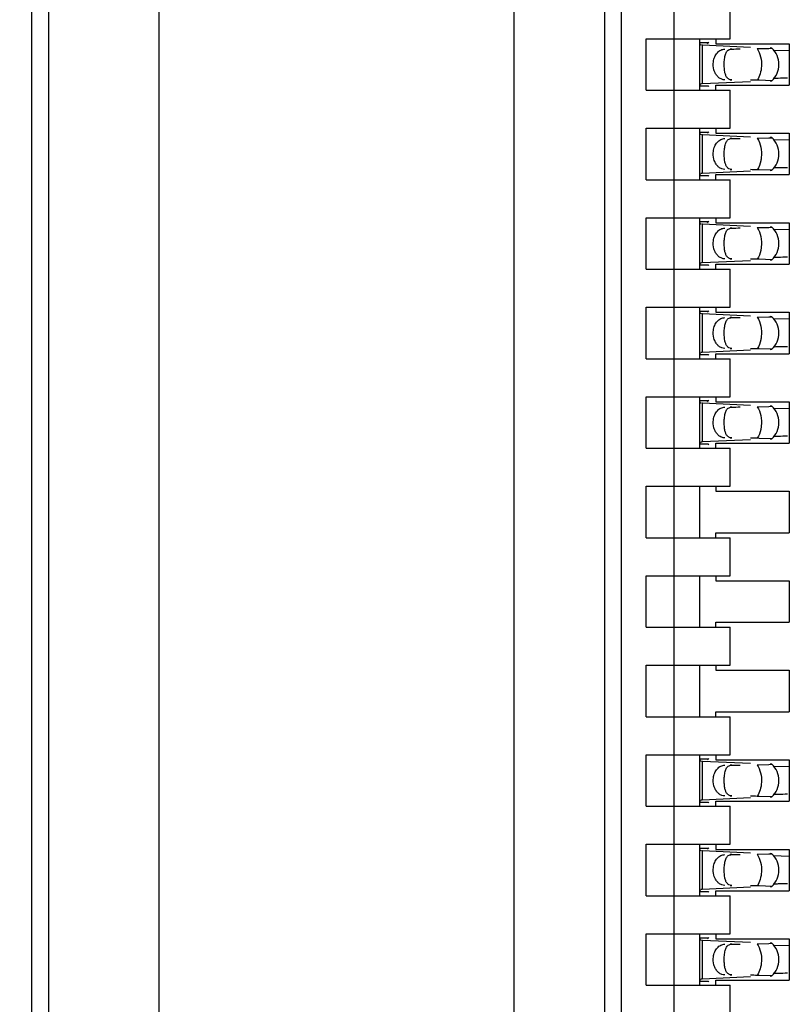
# Model space of a CAD drawing. Header units: inches. Extents: x 0 to 22, y 0 to 17.
# Tile 21 of 52: x 4.281 to 4.552, y 8.662 to 9.009. Entities that reach past the tile are written whole.
import ezdxf

# ---------------------------------------------------------------- set-up
doc = ezdxf.new("R2010")
doc.units = ezdxf.units.IN
doc.header["$LTSCALE"] = 1.21
doc.header["$MEASUREMENT"] = 0
doc.layers.get('0').update_dxf_attribs({"linetype": 'CONTINUOUS'})
doc.layers.add('DIMENSIONS', color=7, linetype='CONTINUOUS')
doc.styles.get("Standard").update_dxf_attribs({"font": 'txt', "width": 0.8})
doc.dimstyles.new('DIMSTYLE_1', dxfattribs={"dimtxt": 0.125, "dimasz": 0.18, "dimexe": 0.18, "dimexo": 0.0625, "dimgap": 0.09, "dimtad": 0, "dimtih": 1, "dimtoh": 1, "dimdec": 3, "dimzin": 4, "dimdsep": 46, "dimtxsty": 'STANDARD', "dimblk": '_FILLED', "dimblk1": '_FILLED', "dimblk2": '_FILLED', "dimcen": 0.09, "dimadec": 0, "dimazin": 0, "dimtp": 0.01, "dimtm": 0.01, "dimtfac": 1, "dimtdec": 3, "dimtofl": 0, "dimtmove": 0, "dimatfit": 3, "dimldrblk": '_FILLED', "dimfxl": 1, "dimtolj": 1, "dimtzin": 4, "dimarcsym": 0})

# ---------------------------------------------------------------- blocks, each defined once
blk = doc.blocks.new('*D4')
at = {"layer": 'DIMENSIONS', "color": 2, "linetype": 'CONTINUOUS'}
blk.add_line((4.453634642, 7.0576741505), (3.554734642, 7.0576741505), dxfattribs=at)
at = {"layer": 'DIMENSIONS', "color": 2, "linetype": 'CONTINUOUS', "insert": (3.492234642, 7.1201741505), "char_height": 0.125, "width": 1.525, "attachment_point": 3, "line_spacing_factor": 0.9}
blk.add_mtext('-4.822{\\Ftxt.shx;\\W1.000000;\\H0.125000; }[122.48]', dxfattribs=at)
blk = doc.blocks.new('_FILLED')
at = {"color": 0, "linetype": 'BYBLOCK'}
blk.add_solid([(0, 0), (-1, 0.1736111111), (-1, -0.1736111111)], dxfattribs=at)
blk = doc.blocks.new('*D5')
at = {"layer": 'DIMENSIONS', "color": 2, "linetype": 'CONTINUOUS'}
for p, q in [((4.0577810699, 6.9362306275), (3.9375, 6.75)), ((4.441734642, 6.9362306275), (4.0577810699, 6.9362306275)), ((3.9375, 6.75), (3.554734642, 6.75))]:
    blk.add_line(p, q, dxfattribs=at)
at = {"layer": 'DIMENSIONS', "color": 2, "linetype": 'CONTINUOUS', "insert": (3.492234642, 6.8125), "char_height": 0.125, "width": 1.525, "attachment_point": 3, "line_spacing_factor": 0.9}
blk.add_mtext('-4.943{\\Ftxt.shx;\\W1.000000;\\H0.125000; }[125.56]', dxfattribs=at)

msp = doc.modelspace()

# ---------------------------------------------------------------- linework, layer by layer
at = {"color": 7, "linetype": 'CONTINUOUS'}
for p, q in [((4.3300220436, 7.8665553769), (4.3300220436, 11.070792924)), ((4.4550220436, 7.8665953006), (4.4550220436, 11.0707530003)), ((4.2911810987, 8.1738788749), (4.2911810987, 11.0085245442)), ((4.4869732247, 8.1738788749), (4.4869732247, 11.0085245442)), ((4.2852755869, 8.2919891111), (4.2852755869, 10.890414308)), ((4.4928787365, 8.2919891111), (4.4928787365, 10.8293906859)), ((4.5113826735, 8.3562762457), (4.5113826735, 10.8261271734)), ((4.5310677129, 9.0018316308), (4.5310677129, 9.0152174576)), ((4.5015401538, 9.0018316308), (4.5310677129, 9.0018316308)), ((4.5015401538, 8.9837213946), (4.5015401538, 9.0018316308)), ((4.5204377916, 8.9837213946), (4.5204377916, 9.0018316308)), ((4.5261070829, 9.0018316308), (4.5261070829, 9.0000599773)), ((4.523383, 9.0003382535), (4.5204377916, 9.0003382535)), ((4.5204377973, 9.0003296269), (4.5204387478, 9.0004004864)), ((4.5204526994, 9.0000925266), (4.5204377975, 9.0003283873)), ((4.5214046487, 8.999517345), (4.5209895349, 8.9995399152)), ((4.538287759, 8.9987347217), (4.521404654, 8.9995191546)), ((4.5231670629, 9.0000853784), (4.523383, 9.0003382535)), ((4.5261070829, 9.0000599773), (4.5519338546, 9.0000599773)), ((4.540623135, 8.9983415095), (4.5447165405, 8.9984335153)), ((4.5447165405, 8.9984335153), (4.545776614, 8.9985017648)), ((4.5457883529, 8.9985128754), (4.5451576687, 8.9985661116)), ((4.551923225, 8.9975899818), (4.5462588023, 8.9977303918)), ((4.5519338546, 9.0000599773), (4.5519338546, 8.9854930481)), ((4.5413699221, 8.9871990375), (4.540623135, 8.9872115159)), ((4.5457883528, 8.9870401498), (4.5413699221, 8.9871990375)), ((4.5015401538, 8.9837213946), (4.5310677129, 8.9837213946)), ((4.5204377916, 8.9852147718), (4.523383, 8.9852147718)), ((4.5204377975, 8.9852246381), (4.5206828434, 8.985932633)), ((4.5204387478, 8.985152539), (4.5204377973, 8.9852233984)), ((4.5208249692, 8.9860018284), (4.521182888, 8.9860243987)), ((4.521404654, 8.9860338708), (4.538287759, 8.9868183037)), ((4.5261070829, 8.9854930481), (4.5519338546, 8.9854930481)), ((4.5261070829, 8.9837213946), (4.5261070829, 8.9854930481)), ((4.5310677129, 8.9703355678), (4.5310677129, 8.9837213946)), ((4.5451576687, 8.9869869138), (4.5457883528, 8.9870401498)), ((4.5015401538, 8.9703355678), (4.5310677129, 8.9703355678)), ((4.5015401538, 8.9522253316), (4.5015401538, 8.9703355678)), ((4.5204377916, 8.9522253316), (4.5204377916, 8.9703355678)), ((4.5261070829, 8.9703355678), (4.5261070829, 8.9685639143)), ((4.523383, 8.9688421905), (4.5204377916, 8.9688421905)), ((4.5204377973, 8.968833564), (4.5204387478, 8.9689044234)), ((4.5204526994, 8.9685964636), (4.5204377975, 8.9688323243)), ((4.5214046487, 8.968021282), (4.5209895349, 8.9680438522)), ((4.5382877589, 8.9672386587), (4.521404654, 8.9680230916)), ((4.5231670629, 8.9685893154), (4.523383, 8.9688421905)), ((4.5261070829, 8.9685639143), (4.5519338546, 8.9685639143)), ((4.540623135, 8.9668454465), (4.5447165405, 8.9669374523)), ((4.5447165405, 8.9669374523), (4.545776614, 8.9670057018)), ((4.5457883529, 8.9670168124), (4.5451576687, 8.9670700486)), ((4.5519338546, 8.9685639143), (4.5519338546, 8.9539969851)), ((4.551923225, 8.9660939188), (4.5462588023, 8.9662343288)), ((4.5204377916, 8.9537187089), (4.523383, 8.9537187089)), ((4.5204377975, 8.9537285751), (4.5206828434, 8.95443657)), ((4.5204387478, 8.953656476), (4.5204377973, 8.9537273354)), ((4.5208249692, 8.9545057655), (4.521182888, 8.9545283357)), ((4.521404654, 8.9545378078), (4.5382877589, 8.9553222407)), ((4.5261070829, 8.9539969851), (4.5519338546, 8.9539969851)), ((4.5261070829, 8.9522253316), (4.5261070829, 8.9539969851)), ((4.5413699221, 8.9557029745), (4.540623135, 8.9557154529)), ((4.5457883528, 8.9555440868), (4.5413699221, 8.9557029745)), ((4.5451576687, 8.9554908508), (4.5457883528, 8.9555440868)), ((4.5015401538, 8.9522253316), (4.5310677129, 8.9522253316)), ((4.5310677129, 8.9388395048), (4.5310677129, 8.9522253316)), ((4.5015401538, 8.9388395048), (4.5310677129, 8.9388395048)), ((4.5015401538, 8.9207292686), (4.5015401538, 8.9388395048)), ((4.5204377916, 8.9207292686), (4.5204377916, 8.9388395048)), ((4.5261070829, 8.9388395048), (4.5261070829, 8.9370678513)), ((4.523383, 8.9373461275), (4.5204377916, 8.9373461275)), ((4.5204377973, 8.937337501), (4.5204387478, 8.9374083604)), ((4.5204526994, 8.9371004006), (4.5204377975, 8.9373362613)), ((4.5214046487, 8.936525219), (4.5209895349, 8.9365477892)), ((4.5382877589, 8.9357425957), (4.521404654, 8.9365270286)), ((4.5231670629, 8.9370932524), (4.523383, 8.9373461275)), ((4.5261070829, 8.9370678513), (4.5519338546, 8.9370678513)), ((4.540623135, 8.9353493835), (4.5447165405, 8.9354413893)), ((4.5447165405, 8.9354413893), (4.545776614, 8.9355096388)), ((4.5457883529, 8.9355207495), (4.5451576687, 8.9355739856)), ((4.5519338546, 8.9370678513), (4.5519338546, 8.9225009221)), ((4.551923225, 8.9345978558), (4.5462588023, 8.9347382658)), ((4.5204377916, 8.9222226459), (4.523383, 8.9222226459)), ((4.5204377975, 8.9222325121), (4.5206828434, 8.922940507)), ((4.5204387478, 8.922160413), (4.5204377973, 8.9222312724)), ((4.5208249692, 8.9230097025), (4.521182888, 8.9230322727)), ((4.521404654, 8.9230417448), (4.5382877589, 8.9238261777)), ((4.5261070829, 8.9225009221), (4.5519338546, 8.9225009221)), ((4.5261070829, 8.9207292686), (4.5261070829, 8.9225009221)), ((4.5413699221, 8.9242069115), (4.540623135, 8.9242193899)), ((4.5457883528, 8.9240480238), (4.5413699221, 8.9242069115)), ((4.5451576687, 8.9239947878), (4.5457883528, 8.9240480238)), ((4.5015401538, 8.9207292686), (4.5310677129, 8.9207292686)), ((4.5310677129, 8.9073434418), (4.5310677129, 8.9207292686)), ((4.5015401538, 8.9073434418), (4.5310677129, 8.9073434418)), ((4.5015401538, 8.8892332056), (4.5015401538, 8.9073434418)), ((4.5204377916, 8.8892332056), (4.5204377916, 8.9073434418)), ((4.523383, 8.9058500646), (4.5204377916, 8.9058500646)), ((4.5204377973, 8.905841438), (4.5204387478, 8.9059122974)), ((4.5204526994, 8.9056043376), (4.5204377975, 8.9058401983)), ((4.5214046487, 8.905029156), (4.5209895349, 8.9050517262)), ((4.5382877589, 8.9042465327), (4.521404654, 8.9050309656)), ((4.5231670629, 8.9055971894), (4.523383, 8.9058500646)), ((4.5261070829, 8.9073434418), (4.5261070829, 8.9055717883)), ((4.5261070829, 8.9055717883), (4.5519338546, 8.9055717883)), ((4.540623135, 8.9038533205), (4.5447165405, 8.9039453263)), ((4.5447165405, 8.9039453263), (4.545776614, 8.9040135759)), ((4.5457883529, 8.9040246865), (4.5451576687, 8.9040779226)), ((4.5519338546, 8.9055717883), (4.5519338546, 8.8910048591)), ((4.551923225, 8.9031017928), (4.5462588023, 8.9032422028)), ((4.5204377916, 8.8907265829), (4.523383, 8.8907265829)), ((4.5204377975, 8.8907364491), (4.5206828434, 8.891444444)), ((4.5204387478, 8.89066435), (4.5204377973, 8.8907352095)), ((4.5208249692, 8.8915136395), (4.521182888, 8.8915362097)), ((4.521404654, 8.8915456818), (4.5382877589, 8.8923301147)), ((4.5261070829, 8.8910048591), (4.5519338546, 8.8910048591)), ((4.5261070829, 8.8892332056), (4.5261070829, 8.8910048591)), ((4.5413699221, 8.8927108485), (4.540623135, 8.8927233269)), ((4.5457883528, 8.8925519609), (4.5413699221, 8.8927108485)), ((4.5451576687, 8.8924987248), (4.5457883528, 8.8925519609)), ((4.5015401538, 8.8892332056), (4.5310677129, 8.8892332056)), ((4.5310677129, 8.8758473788), (4.5310677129, 8.8892332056)), ((4.5015401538, 8.8758473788), (4.5310677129, 8.8758473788)), ((4.5015401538, 8.8577371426), (4.5015401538, 8.8758473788)), ((4.5204377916, 8.8577371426), (4.5204377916, 8.8758473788)), ((4.523383, 8.8743540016), (4.5204377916, 8.8743540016)), ((4.5204377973, 8.874345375), (4.5204387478, 8.8744162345)), ((4.5204526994, 8.8741082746), (4.5204377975, 8.8743441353)), ((4.5214046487, 8.873533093), (4.5209895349, 8.8735556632)), ((4.5382877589, 8.8727504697), (4.521404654, 8.8735349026)), ((4.5231670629, 8.8741011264), (4.523383, 8.8743540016)), ((4.5261070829, 8.8758473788), (4.5261070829, 8.8740757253)), ((4.5261070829, 8.8740757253), (4.5519338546, 8.8740757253)), ((4.5519338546, 8.8740757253), (4.5519338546, 8.8595087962)), ((4.540623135, 8.8723572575), (4.5447165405, 8.8724492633)), ((4.5447165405, 8.8724492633), (4.545776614, 8.8725175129)), ((4.5457883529, 8.8725286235), (4.5451576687, 8.8725818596)), ((4.551923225, 8.8716057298), (4.5462588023, 8.8717461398)), ((4.5204377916, 8.8592305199), (4.523383, 8.8592305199)), ((4.5204377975, 8.8592403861), (4.5206828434, 8.859948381)), ((4.5204387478, 8.859168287), (4.5204377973, 8.8592391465)), ((4.5208249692, 8.8600175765), (4.521182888, 8.8600401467)), ((4.521404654, 8.8600496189), (4.5382877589, 8.8608340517)), ((4.5261070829, 8.8595087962), (4.5519338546, 8.8595087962)), ((4.5261070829, 8.8577371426), (4.5261070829, 8.8595087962)), ((4.5413699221, 8.8612147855), (4.540623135, 8.8612272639)), ((4.5457883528, 8.8610558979), (4.5413699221, 8.8612147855)), ((4.5451576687, 8.8610026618), (4.5457883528, 8.8610558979)), ((4.5015401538, 8.8577371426), (4.5310677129, 8.8577371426)), ((4.5310677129, 8.8443513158), (4.5310677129, 8.8577371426)), ((4.5015401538, 8.8443513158), (4.5310677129, 8.8443513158)), ((4.5015401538, 8.8262410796), (4.5015401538, 8.8443513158)), ((4.5204377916, 8.8262410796), (4.5204377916, 8.8443513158)), ((4.5261070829, 8.8443513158), (4.5261070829, 8.8425796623)), ((4.5261070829, 8.8425796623), (4.5519338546, 8.8425796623)), ((4.5519338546, 8.8425796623), (4.5519338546, 8.8280127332)), ((4.5261070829, 8.8280127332), (4.5519338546, 8.8280127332)), ((4.5261070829, 8.8262410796), (4.5261070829, 8.8280127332)), ((4.5015401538, 8.8262410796), (4.5310677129, 8.8262410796)), ((4.5310677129, 8.8128552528), (4.5310677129, 8.8262410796)), ((4.5015401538, 8.8128552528), (4.5310677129, 8.8128552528)), ((4.5015401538, 8.7947450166), (4.5015401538, 8.8128552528)), ((4.5204377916, 8.7947450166), (4.5204377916, 8.8128552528)), ((4.5261070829, 8.8128552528), (4.5261070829, 8.8110835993)), ((4.5261070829, 8.8110835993), (4.5519338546, 8.8110835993)), ((4.5519338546, 8.8110835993), (4.5519338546, 8.7965166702)), ((4.5015401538, 8.7947450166), (4.5310677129, 8.7947450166)), ((4.5261070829, 8.7965166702), (4.5519338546, 8.7965166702)), ((4.5261070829, 8.7947450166), (4.5261070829, 8.7965166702)), ((4.5310677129, 8.7813591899), (4.5310677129, 8.7947450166)), ((4.5015401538, 8.7813591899), (4.5310677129, 8.7813591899)), ((4.5015401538, 8.7632489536), (4.5015401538, 8.7813591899)), ((4.5204377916, 8.7632489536), (4.5204377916, 8.7813591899)), ((4.5261070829, 8.7813591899), (4.5261070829, 8.7795875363)), ((4.5261070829, 8.7795875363), (4.5519338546, 8.7795875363)), ((4.5519338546, 8.7795875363), (4.5519338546, 8.7650206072)), ((4.5015401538, 8.7632489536), (4.5310677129, 8.7632489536)), ((4.5261070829, 8.7650206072), (4.5519338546, 8.7650206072)), ((4.5261070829, 8.7632489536), (4.5261070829, 8.7650206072)), ((4.5310677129, 8.7498631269), (4.5310677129, 8.7632489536)), ((4.5015401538, 8.7498631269), (4.5310677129, 8.7498631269)), ((4.5015401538, 8.7317528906), (4.5015401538, 8.7498631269)), ((4.5204377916, 8.7317528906), (4.5204377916, 8.7498631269)), ((4.523383, 8.7483697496), (4.5204377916, 8.7483697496)), ((4.5204377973, 8.748361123), (4.5204387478, 8.7484319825)), ((4.5204526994, 8.7481240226), (4.5204377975, 8.7483598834)), ((4.5231670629, 8.7481168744), (4.523383, 8.7483697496)), ((4.5261070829, 8.7498631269), (4.5261070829, 8.7480914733)), ((4.5261070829, 8.7480914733), (4.5519338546, 8.7480914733)), ((4.5519338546, 8.7480914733), (4.5519338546, 8.7335245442)), ((4.5214046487, 8.747548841), (4.5209895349, 8.7475714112)), ((4.5382877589, 8.7467662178), (4.521404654, 8.7475506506)), ((4.540623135, 8.7463730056), (4.5447165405, 8.7464650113)), ((4.5447165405, 8.7464650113), (4.545776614, 8.7465332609)), ((4.5457883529, 8.7465443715), (4.5451576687, 8.7465976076)), ((4.551923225, 8.7456214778), (4.5462588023, 8.7457618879)), ((4.521404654, 8.7340653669), (4.538287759, 8.7348497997)), ((4.5413699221, 8.7352305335), (4.540623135, 8.7352430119)), ((4.5457883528, 8.7350716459), (4.5413699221, 8.7352305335)), ((4.5451576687, 8.7350184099), (4.5457883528, 8.7350716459)), ((4.5015401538, 8.7317528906), (4.5310677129, 8.7317528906)), ((4.5204377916, 8.7332462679), (4.523383, 8.7332462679)), ((4.5204377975, 8.7332561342), (4.5206828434, 8.7339641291)), ((4.5204387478, 8.733184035), (4.5204377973, 8.7332548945)), ((4.5208249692, 8.7340333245), (4.521182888, 8.7340558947)), ((4.5261070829, 8.7335245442), (4.5519338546, 8.7335245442)), ((4.5261070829, 8.7317528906), (4.5261070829, 8.7335245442)), ((4.5310677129, 8.7183670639), (4.5310677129, 8.7317528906)), ((4.5015401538, 8.7183670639), (4.5310677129, 8.7183670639)), ((4.5015401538, 8.7002568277), (4.5015401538, 8.7183670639)), ((4.5204377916, 8.7002568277), (4.5204377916, 8.7183670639)), ((4.523383, 8.7168736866), (4.5204377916, 8.7168736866)), ((4.5204377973, 8.71686506), (4.5204387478, 8.7169359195)), ((4.5204526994, 8.7166279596), (4.5204377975, 8.7168638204)), ((4.5231670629, 8.7166208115), (4.523383, 8.7168736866)), ((4.5261070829, 8.7183670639), (4.5261070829, 8.7165954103)), ((4.5214046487, 8.716052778), (4.5209895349, 8.7160753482)), ((4.5382877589, 8.7152701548), (4.521404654, 8.7160545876)), ((4.5261070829, 8.7165954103), (4.5519338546, 8.7165954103)), ((4.540623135, 8.7148769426), (4.5447165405, 8.7149689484)), ((4.5447165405, 8.7149689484), (4.545776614, 8.7150371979)), ((4.5457883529, 8.7150483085), (4.5451576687, 8.7151015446)), ((4.551923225, 8.7141254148), (4.5462588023, 8.7142658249)), ((4.5519338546, 8.7165954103), (4.5519338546, 8.7020284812)), ((4.521404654, 8.7025693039), (4.538287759, 8.7033537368)), ((4.5413699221, 8.7037344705), (4.540623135, 8.7037469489)), ((4.5457883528, 8.7035755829), (4.5413699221, 8.7037344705)), ((4.5451576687, 8.7035223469), (4.5457883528, 8.7035755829)), ((4.5015401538, 8.7002568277), (4.5310677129, 8.7002568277)), ((4.5204377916, 8.7017502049), (4.523383, 8.7017502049)), ((4.5204377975, 8.7017600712), (4.5206828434, 8.7024680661)), ((4.5204387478, 8.701687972), (4.5204377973, 8.7017588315)), ((4.5208249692, 8.7025372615), (4.521182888, 8.7025598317)), ((4.5261070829, 8.7020284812), (4.5519338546, 8.7020284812)), ((4.5261070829, 8.7002568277), (4.5261070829, 8.7020284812)), ((4.5310677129, 8.6868710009), (4.5310677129, 8.7002568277)), ((4.5015401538, 8.6868710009), (4.5310677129, 8.6868710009)), ((4.5015401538, 8.6687607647), (4.5015401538, 8.6868710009)), ((4.5204377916, 8.6687607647), (4.5204377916, 8.6868710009)), ((4.5261070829, 8.6868710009), (4.5261070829, 8.6850993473)), ((4.523383, 8.6853776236), (4.5204377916, 8.6853776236)), ((4.5204377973, 8.685368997), (4.5204387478, 8.6854398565)), ((4.5204526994, 8.6851318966), (4.5204377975, 8.6853677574)), ((4.5214046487, 8.684556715), (4.5209895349, 8.6845792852)), ((4.5382877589, 8.6837740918), (4.521404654, 8.6845585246)), ((4.5231670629, 8.6851247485), (4.523383, 8.6853776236)), ((4.5261070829, 8.6850993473), (4.5519338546, 8.6850993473)), ((4.540623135, 8.6833808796), (4.5447165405, 8.6834728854)), ((4.5447165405, 8.6834728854), (4.545776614, 8.6835411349)), ((4.5457883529, 8.6835522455), (4.5451576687, 8.6836054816)), ((4.551923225, 8.6826293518), (4.5462588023, 8.6827697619)), ((4.5519338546, 8.6850993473), (4.5519338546, 8.6705324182)), ((4.521404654, 8.6710732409), (4.538287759, 8.6718576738)), ((4.5413699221, 8.6722384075), (4.540623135, 8.6722508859)), ((4.5457883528, 8.6720795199), (4.5413699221, 8.6722384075)), ((4.5451576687, 8.6720262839), (4.5457883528, 8.6720795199)), ((4.5015401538, 8.6687607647), (4.5310677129, 8.6687607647)), ((4.5204377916, 8.6702541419), (4.523383, 8.6702541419)), ((4.5204377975, 8.6702640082), (4.5206828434, 8.6709720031)), ((4.5204387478, 8.670191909), (4.5204377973, 8.6702627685)), ((4.5208249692, 8.6710411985), (4.521182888, 8.6710637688)), ((4.5261070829, 8.6705324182), (4.5519338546, 8.6705324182)), ((4.5261070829, 8.6687607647), (4.5261070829, 8.6705324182)), ((4.5310677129, 8.6553749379), (4.5310677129, 8.6687607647))]:
    msp.add_line(p, q, dxfattribs=at)
at = {"color": 9, "linetype": 'CONTINUOUS'}
for p, q in [((4.521404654, 8.9860338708), (4.521404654, 8.9995191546)), ((4.5316474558, 8.9981898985), (4.5310677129, 8.9981898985)), ((4.5310677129, 8.9873631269), (4.5316474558, 8.9873631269)), ((4.521404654, 8.9545378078), (4.521404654, 8.9680230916)), ((4.5316474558, 8.9666938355), (4.5310677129, 8.9666938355)), ((4.5310677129, 8.9558670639), (4.5316474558, 8.9558670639)), ((4.521404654, 8.9230417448), (4.521404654, 8.9365270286)), ((4.5316474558, 8.9351977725), (4.5310677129, 8.9351977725)), ((4.5310677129, 8.9243710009), (4.5316474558, 8.9243710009)), ((4.521404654, 8.8915456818), (4.521404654, 8.9050309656)), ((4.5316474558, 8.9037017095), (4.5310677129, 8.9037017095)), ((4.5310677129, 8.8928749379), (4.5316474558, 8.8928749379)), ((4.521404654, 8.8600496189), (4.521404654, 8.8735349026)), ((4.5316474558, 8.8722056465), (4.5310677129, 8.8722056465)), ((4.5310677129, 8.8613788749), (4.5316474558, 8.8613788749)), ((4.521404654, 8.7340653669), (4.521404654, 8.7475506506)), ((4.5316474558, 8.7462213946), (4.5310677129, 8.7462213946)), ((4.5310677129, 8.7353946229), (4.5316474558, 8.7353946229)), ((4.521404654, 8.7025693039), (4.521404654, 8.7160545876)), ((4.5316474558, 8.7147253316), (4.5310677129, 8.7147253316)), ((4.5310677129, 8.7038985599), (4.5316474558, 8.7038985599)), ((4.521404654, 8.6710732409), (4.521404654, 8.6845585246)), ((4.5316474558, 8.6832292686), (4.5310677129, 8.6832292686)), ((4.5310677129, 8.6724024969), (4.5316474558, 8.6724024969))]:
    msp.add_line(p, q, dxfattribs=at)
at = {"color": 7, "linetype": 'CONTINUOUS'}
for centre, radius, start, end in [((4.5403944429, 8.9927765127), 0.0078740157, 313.2376953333, 46.7623047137), ((4.5541723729, 8.750114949), 0.2378393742, 91.473862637, 91.9067402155), ((4.5618518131, 8.4600276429), 0.5280282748, 91.1421004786, 91.4972558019), ((4.5229607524, 8.9532563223), 0.0328162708, 92.7179069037, 93.1055942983), ((4.5403944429, 8.9612804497), 0.0078740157, 313.2376953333, 46.7623047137), ((4.5543366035, 8.7129439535), 0.2435166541, 91.4781476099, 91.881814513), ((4.5618518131, 8.4285315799), 0.5280282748, 91.1421004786, 91.4972558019), ((4.5229607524, 8.9217602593), 0.0328162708, 92.7179069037, 93.1055942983), ((4.5403944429, 8.9297843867), 0.0078740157, 313.2376953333, 46.7623047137), ((4.5543366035, 8.6814478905), 0.2435166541, 91.4781476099, 91.881814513), ((4.5618518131, 8.3970355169), 0.5280282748, 91.1421004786, 91.4972558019), ((4.5229607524, 8.8902641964), 0.0328162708, 92.7179069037, 93.1055942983), ((4.5403944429, 8.8982883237), 0.0078740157, 313.2376953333, 46.7623047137), ((4.5229607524, 8.8587681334), 0.0328162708, 92.7179069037, 93.1055942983), ((4.5543366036, 8.6499518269), 0.2435166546, 91.4781476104, 91.8818145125), ((4.5618518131, 8.3655394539), 0.5280282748, 91.1421004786, 91.4972558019), ((4.5403944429, 8.8667922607), 0.0078740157, 313.2376953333, 46.7623047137), ((4.5229607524, 8.8272720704), 0.0328162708, 92.7179069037, 93.1055942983), ((4.5543366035, 8.6184557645), 0.2435166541, 91.4781476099, 91.881814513), ((4.5618518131, 8.3340433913), 0.5280282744, 91.1421004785, 91.497255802), ((4.5403944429, 8.7408080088), 0.0078740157, 313.2376953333, 46.7623047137), ((4.5541723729, 8.4981464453), 0.2378393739, 91.4738626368, 91.9067402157), ((4.5618518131, 8.2080591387), 0.528028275, 91.1421004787, 91.4972558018), ((4.5229607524, 8.7012878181), 0.0328162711, 92.7179069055, 93.1055942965), ((4.5403944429, 8.7093119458), 0.0078740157, 313.2376953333, 46.7623047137), ((4.5541723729, 8.4666503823), 0.2378393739, 91.4738626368, 91.9067402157), ((4.5618518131, 8.1765630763), 0.5280282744, 91.1421004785, 91.497255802), ((4.5229607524, 8.6697917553), 0.0328162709, 92.7179069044, 93.1055942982), ((4.5403944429, 8.6778158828), 0.0078740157, 313.2376953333, 46.7623047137), ((4.5541723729, 8.4351543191), 0.2378393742, 91.473862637, 91.9067402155), ((4.5618518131, 8.145067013), 0.5280282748, 91.1421004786, 91.4972558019), ((4.5229607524, 8.6382956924), 0.0328162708, 92.7179069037, 93.1055942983)]:
    msp.add_arc(centre, radius, start, end, dxfattribs=at)
for centre, major_axis, ratio, start_param, end_param in [((4.5222451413, 9.0113594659), (0, 0.0118110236), 0.2679491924, -2.7738167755, -2.7145116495), ((4.2039877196, 8.9927765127), (0.4711895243, 0.0078735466), 0.0001824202, -0.8018391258, -0.7929241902), ((4.2039877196, 8.9927765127), (0.4711895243, -0.0078735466), 0.0001824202, 0.7749796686, 0.7820906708), ((4.5222451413, 8.9741935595), (-0, 0.0118110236), 0.2679491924, -0.4270814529, -0.3677758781), ((4.5222451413, 8.9798634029), (0, 0.0118110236), 0.2679491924, -2.7738167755, -2.7145116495), ((4.2039877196, 8.9612804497), (0.4711895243, 0.0078735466), 0.0001824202, -0.8018391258, -0.7929241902), ((4.5222451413, 8.9426974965), (0, 0.0118110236), 0.2679491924, -0.4270814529, -0.3677758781), ((4.2039877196, 8.9612804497), (0.4711895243, -0.0078735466), 0.0001824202, 0.7749796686, 0.7820906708), ((4.5222451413, 8.9483673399), (0, 0.0118110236), 0.2679491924, -2.7738167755, -2.7145116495), ((4.2039877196, 8.9297843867), (0.4711895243, 0.0078735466), 0.0001824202, -0.8018391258, -0.7929241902), ((4.5222451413, 8.9112014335), (-0, 0.0118110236), 0.2679491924, -0.4270814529, -0.3677758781), ((4.2039877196, 8.9297843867), (0.4711895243, -0.0078735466), 0.0001824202, 0.7749796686, 0.7820906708), ((4.5222451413, 8.9168712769), (-0, 0.0118110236), 0.2679491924, -2.7738167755, -2.7145116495), ((4.2039877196, 8.8982883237), (0.4711895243, 0.0078735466), 0.0001824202, -0.8018391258, -0.7929241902), ((4.5222451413, 8.8797053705), (-0, 0.0118110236), 0.2679491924, -0.4270814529, -0.3677758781), ((4.2039877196, 8.8982883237), (0.4711895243, -0.0078735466), 0.0001824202, 0.7749796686, 0.7820906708), ((4.5222451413, 8.885375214), (-0, 0.0118110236), 0.2679491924, -2.7738167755, -2.7145116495), ((4.2039877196, 8.8667922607), (0.4711895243, 0.0078735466), 0.0001824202, -0.8018391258, -0.7929241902), ((4.5222451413, 8.8482093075), (-0, 0.0118110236), 0.2679491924, -0.4270814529, -0.3677758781), ((4.2039877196, 8.8667922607), (0.4711895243, -0.0078735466), 0.0001824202, 0.7749796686, 0.7820906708), ((4.5222451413, 8.759390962), (0, 0.0118110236), 0.2679491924, -2.7738167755, -2.7145116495), ((4.2039877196, 8.7408080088), (0.4711895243, 0.0078735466), 0.0001824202, -0.8018391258, -0.7929241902), ((4.2039877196, 8.7408080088), (0.4711895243, -0.0078735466), 0.0001824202, 0.7749796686, 0.7820906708), ((4.5222451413, 8.7222250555), (-0, 0.0118110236), 0.2679491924, -0.4270814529, -0.3677758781), ((4.5222451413, 8.727894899), (-0, 0.0118110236), 0.2679491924, -2.7738167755, -2.7145116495), ((4.2039877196, 8.7093119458), (0.4711895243, 0.0078735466), 0.0001824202, -0.8018391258, -0.7929241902), ((4.2039877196, 8.7093119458), (0.4711895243, -0.0078735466), 0.0001824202, 0.7749796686, 0.7820906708), ((4.5222451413, 8.6907289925), (-0, 0.0118110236), 0.2679491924, -0.4270814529, -0.3677758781), ((4.5222451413, 8.696398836), (0, 0.0118110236), 0.2679491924, -2.7738167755, -2.7145116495), ((4.2039877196, 8.6778158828), (0.4711895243, 0.0078735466), 0.0001824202, -0.8018391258, -0.7929241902), ((4.2039877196, 8.6778158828), (0.4711895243, -0.0078735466), 0.0001824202, 0.7749796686, 0.7820906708), ((4.5222451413, 8.6592329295), (0, 0.0118110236), 0.2679491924, -0.4270814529, -0.3677758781)]:
    msp.add_ellipse(centre, major_axis=major_axis, ratio=ratio, start_param=start_param, end_param=end_param, dxfattribs=at)
for points, knots in [([(4.520824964, 8.9995493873), (4.5207748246, 8.9995649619), (4.5206781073, 8.9996116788), (4.52051679, 8.9997840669), (4.5204696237, 8.9999671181), (4.5204526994, 9.0000925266)], [0, 0, 0, 0, 0.2267990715, 0.4533532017, 1, 1, 1, 1]), ([(4.5252122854, 8.993708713), (4.5252918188, 8.9943097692), (4.5255965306, 8.9954584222), (4.526486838, 8.9969204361), (4.5277237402, 8.9979238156), (4.5287209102, 8.9981819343), (4.5291974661, 8.9981898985)], [0, 0, 0, 0, 0.28045492, 0.5418465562, 0.779528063, 1, 1, 1, 1]), ([(4.5290394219, 8.9937884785), (4.5290742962, 8.9943759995), (4.5291663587, 8.9952187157), (4.5294245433, 8.9962603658), (4.5296715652, 8.9969049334), (4.5299972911, 8.9974442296), (4.5304319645, 8.9978650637), (4.5309982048, 8.9981320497), (4.5314235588, 8.9981861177), (4.5316474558, 8.9981898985)], [0, 0, 0, 0, 0.3111597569, 0.4460927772, 0.566488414, 0.6748242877, 0.776716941, 0.8816123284, 1, 1, 1, 1]), ([(4.5256913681, 8.990089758), (4.5255722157, 8.9903651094), (4.5251690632, 8.9915243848), (4.5250909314, 8.9927916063), (4.5252122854, 8.993708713)], [0, 0, 0, 0, 0.2448939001, 1, 1, 1, 1]), ([(4.5292275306, 8.990162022), (4.5291198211, 8.9907365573), (4.5289981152, 8.991947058), (4.5290022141, 8.9931616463), (4.5290394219, 8.9937884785)], [0, 0, 0, 0, 0.4821064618, 1, 1, 1, 1]), ([(4.5291974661, 8.9873631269), (4.5288410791, 8.9873690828), (4.5281081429, 8.9875112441), (4.5271135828, 8.9880841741), (4.5262739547, 8.9889655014), (4.5258618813, 8.9896957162), (4.5256913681, 8.990089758)], [0, 0, 0, 0, 0.2285254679, 0.4679518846, 0.7247253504, 1, 1, 1, 1]), ([(4.5316474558, 8.9873631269), (4.5313147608, 8.9873687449), (4.5308188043, 8.9874630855), (4.5302878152, 8.9878174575), (4.5299745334, 8.9881560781), (4.5297211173, 8.9885657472), (4.5294346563, 8.9892284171), (4.5292995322, 8.9897779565), (4.5292275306, 8.990162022)], [0, 0, 0, 0, 0.246021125, 0.3565709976, 0.4674902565, 0.584442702, 0.7110848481, 1, 1, 1, 1]), ([(4.520824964, 8.9680533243), (4.5207748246, 8.9680688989), (4.5206781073, 8.9681156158), (4.52051679, 8.9682880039), (4.5204696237, 8.9684710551), (4.5204526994, 8.9685964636)], [0, 0, 0, 0, 0.2267990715, 0.4533532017, 1, 1, 1, 1]), ([(4.5252122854, 8.96221265), (4.5252918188, 8.9628137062), (4.5255965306, 8.9639623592), (4.526486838, 8.9654243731), (4.5277237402, 8.9664277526), (4.5287209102, 8.9666858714), (4.5291974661, 8.9666938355)], [0, 0, 0, 0, 0.28045492, 0.5418465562, 0.779528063, 1, 1, 1, 1]), ([(4.5290394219, 8.9622924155), (4.5290742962, 8.9628799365), (4.5291663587, 8.9637226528), (4.5294245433, 8.9647643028), (4.5296715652, 8.9654088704), (4.5299972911, 8.9659481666), (4.5304319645, 8.9663690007), (4.5309982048, 8.9666359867), (4.5314235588, 8.9666900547), (4.5316474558, 8.9666938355)], [0, 0, 0, 0, 0.3111597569, 0.4460927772, 0.566488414, 0.6748242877, 0.776716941, 0.8816123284, 1, 1, 1, 1]), ([(4.5256913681, 8.958593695), (4.5255722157, 8.9588690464), (4.5251690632, 8.9600283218), (4.5250909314, 8.9612955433), (4.5252122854, 8.96221265)], [0, 0, 0, 0, 0.2448939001, 1, 1, 1, 1]), ([(4.5292275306, 8.958665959), (4.5291198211, 8.9592404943), (4.5289981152, 8.960450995), (4.5290022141, 8.9616655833), (4.5290394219, 8.9622924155)], [0, 0, 0, 0, 0.4821064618, 1, 1, 1, 1]), ([(4.5291974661, 8.9558670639), (4.5288410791, 8.9558730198), (4.5281081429, 8.9560151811), (4.5271135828, 8.9565881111), (4.5262739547, 8.9574694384), (4.5258618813, 8.9581996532), (4.5256913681, 8.958593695)], [0, 0, 0, 0, 0.2285254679, 0.4679518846, 0.7247253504, 1, 1, 1, 1]), ([(4.5316474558, 8.9558670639), (4.5313147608, 8.9558726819), (4.5308188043, 8.9559670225), (4.5302878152, 8.9563213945), (4.5299745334, 8.9566600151), (4.5297211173, 8.9570696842), (4.5294346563, 8.9577323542), (4.5292995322, 8.9582818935), (4.5292275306, 8.958665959)], [0, 0, 0, 0, 0.246021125, 0.3565709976, 0.4674902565, 0.584442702, 0.7110848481, 1, 1, 1, 1]), ([(4.520824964, 8.9365572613), (4.5207748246, 8.936572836), (4.5206781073, 8.9366195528), (4.52051679, 8.936791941), (4.5204696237, 8.9369749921), (4.5204526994, 8.9371004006)], [0, 0, 0, 0, 0.2267990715, 0.4533532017, 1, 1, 1, 1]), ([(4.5252122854, 8.930716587), (4.5252918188, 8.9313176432), (4.5255965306, 8.9324662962), (4.526486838, 8.9339283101), (4.5277237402, 8.9349316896), (4.5287209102, 8.9351898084), (4.5291974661, 8.9351977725)], [0, 0, 0, 0, 0.28045492, 0.5418465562, 0.779528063, 1, 1, 1, 1]), ([(4.5290394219, 8.9307963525), (4.5290742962, 8.9313838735), (4.5291663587, 8.9322265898), (4.5294245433, 8.9332682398), (4.5296715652, 8.9339128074), (4.5299972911, 8.9344521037), (4.5304319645, 8.9348729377), (4.5309982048, 8.9351399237), (4.5314235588, 8.9351939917), (4.5316474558, 8.9351977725)], [0, 0, 0, 0, 0.3111597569, 0.4460927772, 0.566488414, 0.6748242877, 0.776716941, 0.8816123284, 1, 1, 1, 1]), ([(4.5256913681, 8.927097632), (4.5255722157, 8.9273729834), (4.5251690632, 8.9285322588), (4.5250909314, 8.9297994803), (4.5252122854, 8.930716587)], [0, 0, 0, 0, 0.2448939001, 1, 1, 1, 1]), ([(4.5292275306, 8.927169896), (4.5291198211, 8.9277444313), (4.5289981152, 8.928954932), (4.5290022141, 8.9301695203), (4.5290394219, 8.9307963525)], [0, 0, 0, 0, 0.4821064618, 1, 1, 1, 1]), ([(4.5291974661, 8.9243710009), (4.5288410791, 8.9243769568), (4.5281081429, 8.9245191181), (4.5271135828, 8.9250920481), (4.5262739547, 8.9259733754), (4.5258618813, 8.9267035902), (4.5256913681, 8.927097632)], [0, 0, 0, 0, 0.2285254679, 0.4679518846, 0.7247253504, 1, 1, 1, 1]), ([(4.5316474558, 8.9243710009), (4.5313147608, 8.9243766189), (4.5308188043, 8.9244709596), (4.5302878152, 8.9248253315), (4.5299745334, 8.9251639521), (4.5297211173, 8.9255736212), (4.5294346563, 8.9262362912), (4.5292995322, 8.9267858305), (4.5292275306, 8.927169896)], [0, 0, 0, 0, 0.246021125, 0.3565709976, 0.4674902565, 0.584442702, 0.7110848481, 1, 1, 1, 1]), ([(4.520824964, 8.9050611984), (4.5207748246, 8.905076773), (4.5206781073, 8.9051234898), (4.52051679, 8.905295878), (4.5204696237, 8.9054789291), (4.5204526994, 8.9056043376)], [0, 0, 0, 0, 0.2267990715, 0.4533532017, 1, 1, 1, 1]), ([(4.5252122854, 8.899220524), (4.5252918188, 8.8998215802), (4.5255965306, 8.9009702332), (4.526486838, 8.9024322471), (4.5277237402, 8.9034356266), (4.5287209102, 8.9036937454), (4.5291974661, 8.9037017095)], [0, 0, 0, 0, 0.28045492, 0.5418465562, 0.779528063, 1, 1, 1, 1]), ([(4.5290394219, 8.8993002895), (4.5290742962, 8.8998878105), (4.5291663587, 8.9007305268), (4.5294245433, 8.9017721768), (4.5296715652, 8.9024167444), (4.5299972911, 8.9029560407), (4.5304319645, 8.9033768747), (4.5309982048, 8.9036438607), (4.5314235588, 8.9036979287), (4.5316474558, 8.9037017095)], [0, 0, 0, 0, 0.3111597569, 0.4460927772, 0.566488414, 0.6748242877, 0.776716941, 0.8816123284, 1, 1, 1, 1]), ([(4.5256913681, 8.895601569), (4.5255722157, 8.8958769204), (4.5251690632, 8.8970361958), (4.5250909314, 8.8983034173), (4.5252122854, 8.899220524)], [0, 0, 0, 0, 0.2448939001, 1, 1, 1, 1]), ([(4.5292275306, 8.895673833), (4.5291198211, 8.8962483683), (4.5289981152, 8.897458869), (4.5290022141, 8.8986734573), (4.5290394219, 8.8993002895)], [0, 0, 0, 0, 0.4821064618, 1, 1, 1, 1]), ([(4.5291974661, 8.8928749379), (4.5288410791, 8.8928808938), (4.5281081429, 8.8930230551), (4.5271135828, 8.8935959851), (4.5262739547, 8.8944773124), (4.5258618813, 8.8952075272), (4.5256913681, 8.895601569)], [0, 0, 0, 0, 0.2285254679, 0.4679518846, 0.7247253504, 1, 1, 1, 1]), ([(4.5316474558, 8.8928749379), (4.5313147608, 8.8928805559), (4.5308188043, 8.8929748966), (4.5302878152, 8.8933292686), (4.5299745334, 8.8936678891), (4.5297211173, 8.8940775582), (4.5294346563, 8.8947402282), (4.5292995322, 8.8952897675), (4.5292275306, 8.895673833)], [0, 0, 0, 0, 0.246021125, 0.3565709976, 0.4674902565, 0.584442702, 0.7110848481, 1, 1, 1, 1]), ([(4.520824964, 8.8735651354), (4.5207748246, 8.87358071), (4.5206781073, 8.8736274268), (4.52051679, 8.873799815), (4.5204696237, 8.8739828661), (4.5204526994, 8.8741082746)], [0, 0, 0, 0, 0.2267990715, 0.4533532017, 1, 1, 1, 1]), ([(4.5252122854, 8.8677244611), (4.5252918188, 8.8683255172), (4.5255965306, 8.8694741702), (4.526486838, 8.8709361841), (4.5277237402, 8.8719395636), (4.5287209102, 8.8721976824), (4.5291974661, 8.8722056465)], [0, 0, 0, 0, 0.28045492, 0.5418465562, 0.779528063, 1, 1, 1, 1]), ([(4.5290394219, 8.8678042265), (4.5290742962, 8.8683917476), (4.5291663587, 8.8692344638), (4.5294245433, 8.8702761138), (4.5296715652, 8.8709206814), (4.5299972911, 8.8714599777), (4.5304319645, 8.8718808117), (4.5309982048, 8.8721477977), (4.5314235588, 8.8722018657), (4.5316474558, 8.8722056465)], [0, 0, 0, 0, 0.3111597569, 0.4460927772, 0.566488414, 0.6748242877, 0.776716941, 0.8816123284, 1, 1, 1, 1]), ([(4.5256913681, 8.864105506), (4.5255722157, 8.8643808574), (4.5251690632, 8.8655401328), (4.5250909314, 8.8668073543), (4.5252122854, 8.8677244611)], [0, 0, 0, 0, 0.2448939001, 1, 1, 1, 1]), ([(4.5292275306, 8.86417777), (4.5291198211, 8.8647523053), (4.5289981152, 8.865962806), (4.5290022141, 8.8671773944), (4.5290394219, 8.8678042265)], [0, 0, 0, 0, 0.4821064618, 1, 1, 1, 1]), ([(4.5291974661, 8.8613788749), (4.5288410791, 8.8613848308), (4.5281081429, 8.8615269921), (4.5271135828, 8.8620999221), (4.5262739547, 8.8629812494), (4.5258618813, 8.8637114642), (4.5256913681, 8.864105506)], [0, 0, 0, 0, 0.2285254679, 0.4679518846, 0.7247253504, 1, 1, 1, 1]), ([(4.5316474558, 8.8613788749), (4.5313147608, 8.8613844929), (4.5308188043, 8.8614788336), (4.5302878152, 8.8618332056), (4.5299745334, 8.8621718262), (4.5297211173, 8.8625814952), (4.5294346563, 8.8632441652), (4.5292995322, 8.8637937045), (4.5292275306, 8.86417777)], [0, 0, 0, 0, 0.246021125, 0.3565709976, 0.4674902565, 0.584442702, 0.7110848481, 1, 1, 1, 1]), ([(4.520824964, 8.7475808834), (4.5207748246, 8.747596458), (4.5206781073, 8.7476431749), (4.52051679, 8.747815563), (4.5204696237, 8.7479986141), (4.5204526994, 8.7481240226)], [0, 0, 0, 0, 0.2267990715, 0.4533532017, 1, 1, 1, 1]), ([(4.5252122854, 8.7417402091), (4.5252918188, 8.7423412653), (4.5255965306, 8.7434899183), (4.526486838, 8.7449519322), (4.5277237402, 8.7459553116), (4.5287209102, 8.7462134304), (4.5291974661, 8.7462213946)], [0, 0, 0, 0, 0.28045492, 0.5418465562, 0.779528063, 1, 1, 1, 1]), ([(4.5290394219, 8.7418199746), (4.5290742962, 8.7424074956), (4.5291663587, 8.7432502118), (4.5294245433, 8.7442918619), (4.5296715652, 8.7449364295), (4.5299972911, 8.7454757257), (4.5304319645, 8.7458965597), (4.5309982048, 8.7461635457), (4.5314235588, 8.7462176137), (4.5316474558, 8.7462213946)], [0, 0, 0, 0, 0.3111597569, 0.4460927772, 0.566488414, 0.6748242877, 0.776716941, 0.8816123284, 1, 1, 1, 1]), ([(4.5256913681, 8.738121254), (4.5255722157, 8.7383966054), (4.5251690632, 8.7395558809), (4.5250909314, 8.7408231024), (4.5252122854, 8.7417402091)], [0, 0, 0, 0, 0.2448939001, 1, 1, 1, 1]), ([(4.5292275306, 8.7381935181), (4.5291198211, 8.7387680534), (4.5289981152, 8.739978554), (4.5290022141, 8.7411931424), (4.5290394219, 8.7418199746)], [0, 0, 0, 0, 0.4821064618, 1, 1, 1, 1]), ([(4.5291974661, 8.7353946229), (4.5288410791, 8.7354005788), (4.5281081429, 8.7355427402), (4.5271135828, 8.7361156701), (4.5262739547, 8.7369969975), (4.5258618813, 8.7377272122), (4.5256913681, 8.738121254)], [0, 0, 0, 0, 0.2285254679, 0.4679518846, 0.7247253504, 1, 1, 1, 1]), ([(4.5316474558, 8.7353946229), (4.5313147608, 8.735400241), (4.5308188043, 8.7354945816), (4.5302878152, 8.7358489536), (4.5299745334, 8.7361875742), (4.5297211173, 8.7365972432), (4.5294346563, 8.7372599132), (4.5292995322, 8.7378094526), (4.5292275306, 8.7381935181)], [0, 0, 0, 0, 0.246021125, 0.3565709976, 0.4674902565, 0.584442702, 0.7110848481, 1, 1, 1, 1]), ([(4.520824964, 8.7160848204), (4.5207748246, 8.716100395), (4.5206781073, 8.7161471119), (4.52051679, 8.7163195), (4.5204696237, 8.7165025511), (4.5204526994, 8.7166279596)], [0, 0, 0, 0, 0.2267990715, 0.4533532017, 1, 1, 1, 1]), ([(4.5252122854, 8.7102441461), (4.5252918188, 8.7108452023), (4.5255965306, 8.7119938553), (4.526486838, 8.7134558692), (4.5277237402, 8.7144592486), (4.5287209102, 8.7147173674), (4.5291974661, 8.7147253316)], [0, 0, 0, 0, 0.28045492, 0.5418465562, 0.779528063, 1, 1, 1, 1]), ([(4.5290394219, 8.7103239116), (4.5290742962, 8.7109114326), (4.5291663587, 8.7117541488), (4.5294245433, 8.7127957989), (4.5296715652, 8.7134403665), (4.5299972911, 8.7139796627), (4.5304319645, 8.7144004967), (4.5309982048, 8.7146674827), (4.5314235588, 8.7147215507), (4.5316474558, 8.7147253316)], [0, 0, 0, 0, 0.3111597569, 0.4460927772, 0.566488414, 0.6748242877, 0.776716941, 0.8816123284, 1, 1, 1, 1]), ([(4.5256913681, 8.7066251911), (4.5255722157, 8.7069005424), (4.5251690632, 8.7080598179), (4.5250909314, 8.7093270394), (4.5252122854, 8.7102441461)], [0, 0, 0, 0, 0.2448939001, 1, 1, 1, 1]), ([(4.5292275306, 8.7066974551), (4.5291198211, 8.7072719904), (4.5289981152, 8.708482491), (4.5290022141, 8.7096970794), (4.5290394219, 8.7103239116)], [0, 0, 0, 0, 0.4821064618, 1, 1, 1, 1]), ([(4.5291974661, 8.7038985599), (4.5288410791, 8.7039045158), (4.5281081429, 8.7040466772), (4.5271135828, 8.7046196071), (4.5262739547, 8.7055009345), (4.5258618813, 8.7062311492), (4.5256913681, 8.7066251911)], [0, 0, 0, 0, 0.2285254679, 0.4679518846, 0.7247253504, 1, 1, 1, 1]), ([(4.5316474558, 8.7038985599), (4.5313147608, 8.703904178), (4.5308188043, 8.7039985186), (4.5302878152, 8.7043528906), (4.5299745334, 8.7046915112), (4.5297211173, 8.7051011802), (4.5294346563, 8.7057638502), (4.5292995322, 8.7063133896), (4.5292275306, 8.7066974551)], [0, 0, 0, 0, 0.246021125, 0.3565709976, 0.4674902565, 0.584442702, 0.7110848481, 1, 1, 1, 1]), ([(4.520824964, 8.6845887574), (4.5207748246, 8.684604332), (4.5206781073, 8.6846510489), (4.52051679, 8.684823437), (4.5204696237, 8.6850064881), (4.5204526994, 8.6851318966)], [0, 0, 0, 0, 0.2267990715, 0.4533532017, 1, 1, 1, 1]), ([(4.5252122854, 8.6787480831), (4.5252918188, 8.6793491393), (4.5255965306, 8.6804977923), (4.526486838, 8.6819598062), (4.5277237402, 8.6829631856), (4.5287209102, 8.6832213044), (4.5291974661, 8.6832292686)], [0, 0, 0, 0, 0.28045492, 0.5418465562, 0.779528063, 1, 1, 1, 1]), ([(4.5290394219, 8.6788278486), (4.5290742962, 8.6794153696), (4.5291663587, 8.6802580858), (4.5294245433, 8.6812997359), (4.5296715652, 8.6819443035), (4.5299972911, 8.6824835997), (4.5304319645, 8.6829044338), (4.5309982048, 8.6831714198), (4.5314235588, 8.6832254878), (4.5316474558, 8.6832292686)], [0, 0, 0, 0, 0.3111597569, 0.4460927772, 0.566488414, 0.6748242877, 0.776716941, 0.8816123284, 1, 1, 1, 1]), ([(4.5256913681, 8.6751291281), (4.5255722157, 8.6754044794), (4.5251690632, 8.6765637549), (4.5250909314, 8.6778309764), (4.5252122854, 8.6787480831)], [0, 0, 0, 0, 0.2448939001, 1, 1, 1, 1]), ([(4.5292275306, 8.6752013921), (4.5291198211, 8.6757759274), (4.5289981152, 8.6769864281), (4.5290022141, 8.6782010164), (4.5290394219, 8.6788278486)], [0, 0, 0, 0, 0.4821064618, 1, 1, 1, 1]), ([(4.5291974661, 8.6724024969), (4.5288410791, 8.6724084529), (4.5281081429, 8.6725506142), (4.5271135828, 8.6731235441), (4.5262739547, 8.6740048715), (4.5258618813, 8.6747350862), (4.5256913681, 8.6751291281)], [0, 0, 0, 0, 0.2285254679, 0.4679518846, 0.7247253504, 1, 1, 1, 1]), ([(4.5316474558, 8.6724024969), (4.5313147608, 8.672408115), (4.5308188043, 8.6725024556), (4.5302878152, 8.6728568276), (4.5299745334, 8.6731954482), (4.5297211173, 8.6736051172), (4.5294346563, 8.6742677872), (4.5292995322, 8.6748173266), (4.5292275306, 8.6752013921)], [0, 0, 0, 0, 0.246021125, 0.3565709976, 0.4674902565, 0.584442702, 0.7110848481, 1, 1, 1, 1])]:
    msp.add_open_spline(points, degree=3, knots=knots, dxfattribs=at)
at = {"color": 9, "linetype": 'CONTINUOUS'}
for points, knots in [([(4.540623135, 8.9983415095), (4.5411842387, 8.9974819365), (4.541987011, 8.995441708), (4.5421698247, 8.993275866), (4.542112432, 8.9921591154)], [0, 0, 0, 0, 0.4786163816, 1, 1, 1, 1]), ([(4.542112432, 8.9921591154), (4.5420659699, 8.9912550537), (4.5417830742, 8.9895245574), (4.5410776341, 8.9879077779), (4.540623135, 8.9872115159)], [0, 0, 0, 0, 0.5212411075, 1, 1, 1, 1]), ([(4.540623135, 8.9668454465), (4.5412380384, 8.9659034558), (4.5420793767, 8.96364715), (4.5421907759, 8.9612654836), (4.5420650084, 8.9600494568)], [0, 0, 0, 0, 0.4792135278, 1, 1, 1, 1]), ([(4.5420650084, 8.9600494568), (4.5420233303, 8.9596464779), (4.5417883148, 8.9581357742), (4.5412380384, 8.9566574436), (4.540623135, 8.9557154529)], [0, 0, 0, 0, 0.264780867, 1, 1, 1, 1]), ([(4.540623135, 8.9353493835), (4.5412380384, 8.9344073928), (4.5420793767, 8.932151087), (4.5421907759, 8.9297694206), (4.5420650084, 8.9285533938)], [0, 0, 0, 0, 0.4792135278, 1, 1, 1, 1]), ([(4.5420650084, 8.9285533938), (4.5420233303, 8.9281504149), (4.5417883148, 8.9266397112), (4.5412380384, 8.9251613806), (4.540623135, 8.9242193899)], [0, 0, 0, 0, 0.264780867, 1, 1, 1, 1]), ([(4.540623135, 8.9038533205), (4.5412380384, 8.9029113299), (4.5420793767, 8.900655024), (4.5421907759, 8.8982733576), (4.5420650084, 8.8970573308)], [0, 0, 0, 0, 0.4792135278, 1, 1, 1, 1]), ([(4.5420650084, 8.8970573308), (4.5420233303, 8.8966543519), (4.5417883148, 8.8951436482), (4.5412380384, 8.8936653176), (4.540623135, 8.8927233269)], [0, 0, 0, 0, 0.264780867, 1, 1, 1, 1]), ([(4.540623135, 8.8723572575), (4.5412380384, 8.8714152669), (4.5420793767, 8.869158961), (4.5421907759, 8.8667772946), (4.5420650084, 8.8655612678)], [0, 0, 0, 0, 0.4792135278, 1, 1, 1, 1]), ([(4.5420650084, 8.8655612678), (4.5420233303, 8.8651582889), (4.5417883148, 8.8636475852), (4.5412380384, 8.8621692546), (4.540623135, 8.8612272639)], [0, 0, 0, 0, 0.264780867, 1, 1, 1, 1]), ([(4.540623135, 8.7463730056), (4.5411842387, 8.7455134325), (4.541987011, 8.7434732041), (4.5421698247, 8.7413073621), (4.542112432, 8.7401906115)], [0, 0, 0, 0, 0.4786163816, 1, 1, 1, 1]), ([(4.542112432, 8.7401906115), (4.5420659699, 8.7392865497), (4.5417830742, 8.7375560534), (4.5410776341, 8.7359392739), (4.540623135, 8.7352430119)], [0, 0, 0, 0, 0.5212411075, 1, 1, 1, 1]), ([(4.540623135, 8.7148769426), (4.5411842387, 8.7140173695), (4.541987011, 8.7119771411), (4.5421698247, 8.7098112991), (4.542112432, 8.7086945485)], [0, 0, 0, 0, 0.4786163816, 1, 1, 1, 1]), ([(4.542112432, 8.7086945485), (4.5420659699, 8.7077904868), (4.5417830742, 8.7060599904), (4.5410776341, 8.704443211), (4.540623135, 8.7037469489)], [0, 0, 0, 0, 0.5212411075, 1, 1, 1, 1]), ([(4.540623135, 8.6833808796), (4.5411842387, 8.6825213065), (4.541987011, 8.6804810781), (4.5421698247, 8.6783152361), (4.542112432, 8.6771984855)], [0, 0, 0, 0, 0.4786163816, 1, 1, 1, 1]), ([(4.542112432, 8.6771984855), (4.5420659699, 8.6762944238), (4.5417830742, 8.6745639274), (4.5410776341, 8.672947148), (4.540623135, 8.6722508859)], [0, 0, 0, 0, 0.5212411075, 1, 1, 1, 1])]:
    msp.add_open_spline(points, degree=3, knots=knots, dxfattribs=at)

# ---------------------------------------------------------------- dimensions: what is measured, and where the dimension line sits
at = {"layer": 'DIMENSIONS', "color": 2, "linetype": 'CONTINUOUS'}
for feature_location, offset, origin, picture, middle in [((4.453634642, 7.0576741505), (-0.8988999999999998, 0), (4.516134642, 11.8796741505), '*D4', (2.479734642, 7.0576741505)), ((4.441734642, 6.9362306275), (-0.887, -0.18623062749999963), (4.504234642, 11.8796741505), '*D5', (2.479734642, 6.75))]:
    dim = msp.add_ordinate_dim(feature_location=feature_location, offset=offset, dtype=0, origin=origin, text='-<>', dimstyle='DIMSTYLE_1', dxfattribs=at)
    dim.commit()
    dim.dimension.update_dxf_attribs({"geometry": picture, "text_midpoint": middle})

doc.saveas('drawing.dxf')
